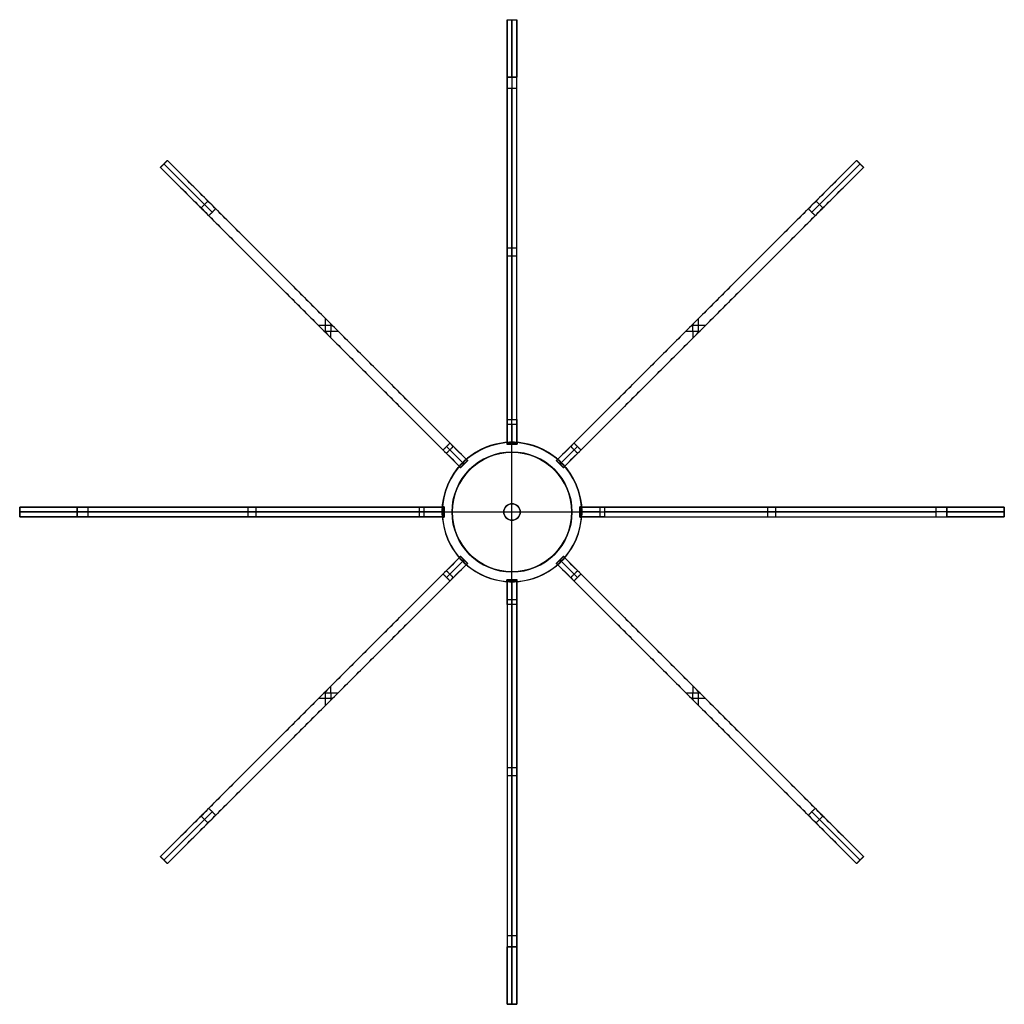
# Model space of a CAD drawing. Header units: millimetres. Extents: x -600 to 600, y -600 to 600.
import ezdxf

# ---------------------------------------------------------------- set-up
doc = ezdxf.new("R2010")
doc.units = ezdxf.units.MM
doc.layers.add('Default', color=7, linetype='Continuous', true_color=0x000000)

msp = doc.modelspace()

# ---------------------------------------------------------------- linework, layer by layer
at = {"layer": 'Default', "color": 254, "true_color": 0xe7dfca}
for p, q in [((-6, 600), (6, 600)), ((-6, 82.8, 2.5), (-6, 600, 2.5)), ((0, 600, -130), (0, 600, 130)), ((6, 82.8, 2.5), (6, 600, 2.5)), ((-6, 530, 200), (6, 530, 200)), ((0, 530, -200), (0, 112.8, -200)), ((0, 107.1, 119.5), (0, 516.7, 198.7)), ((-420, 428.5), (-428.5, 420)), ((-62.8, 54.3, 2.5), (-428.5, 420, 2.5)), ((-424.2, 424.2, -130), (-424.2, 424.2, 130)), ((-54.3, 62.8, 2.5), (-420, 428.5, 2.5)), ((54.3, 62.8, 2.5), (420, 428.5, 2.5)), ((62.8, 54.3, 2.5), (428.5, 420, 2.5)), ((428.5, 420), (420, 428.5)), ((424.2, 424.2, -130), (424.2, 424.2, 130)), ((-379, 370.5, 200), (-370.5, 379, 200)), ((370.5, 379, 200), (379, 370.5, 200)), ((-6, 341.4, -200), (-6, 341.4, 164.8)), ((6, 341.4, -200), (6, 341.4, 164.8)), ((6, 321.4, -200), (-6, 321.4, -200)), ((6, 311.9, 159.1), (-6, 311.9, 159.1)), ((-237.1, 245.6, -200), (-237.1, 245.6, 164.8)), ((237.1, 245.6, -200), (237.1, 245.6, 164.8)), ((-245.6, 237.1, -200), (-245.6, 237.1, 164.8)), ((-227.2, 218.8, -200), (-227.2, 235.7, -200)), ((-220.7, 212.2, 158), (-220.4, 228.9, 160.2)), ((220.7, 212.2, 158), (220.4, 228.9, 160.2)), ((227.2, 218.8, -200), (227.2, 235.7, -200)), ((245.6, 237.1, -200), (245.6, 237.1, 164.8)), ((-218.8, 227.2, -200), (-235.7, 227.2, -200)), ((-229, 220.5, 160.3), (-212, 220.5, 157.9)), ((212, 220.5, 157.9), (229, 220.5, 160.3)), ((235.7, 227.2, -200), (218.8, 227.2, -200)), ((-6, 82.8, -40), (6, 82.8, -40)), ((0, 82.8, 90), (0, 82.8, -170)), ((-62.8, 54.3, -40), (-54.3, 62.8, -40)), ((54.3, 62.8, -40), (62.8, 54.3, -40)), ((-58.5, 58.5, -170), (-58.5, 58.5, 90)), ((58.5, 58.5, -170), (58.5, 58.5, 90)), ((-600, 6), (-600, -6)), ((-600, 6, 2.5), (-82.8, 6, 2.5)), ((-600, 0, -130), (-600, 0, 130)), ((-530, -6, 200), (-530, 6, 200)), ((-112.8, 0, -200), (-530, 0, -200)), ((-516.7, 0, 198.7), (-107.1, 0, 119.5)), ((-341.4, 6, -200), (-341.4, 6, 164.8)), ((-321.4, -6, -200), (-321.4, 6, -200)), ((-311.9, -6, 159.1), (-311.9, 6, 159.1)), ((-82.8, -6, -40), (-82.8, 6, -40)), ((-82.8, 0, -170), (-82.8, 0, 90)), ((82.8, 6, -40), (82.8, -6, -40)), ((82.8, 6, 2.5), (600, 6, 2.5)), ((82.8, 0, -170), (82.8, 0, 90)), ((107.1, 0, 119.5), (516.7, 0, 198.7)), ((530, 0, -200), (112.8, 0, -200)), ((311.9, -6, 159.1), (311.9, 6, 159.1)), ((321.4, -6, -200), (321.4, 6, -200)), ((341.4, 6, 164.8), (341.4, 6, -200)), ((530, 6, 200), (530, -6, 200)), ((600, -6), (600, 6)), ((600, 0, -130), (600, 0, 130)), ((-600, -6, 2.5), (-82.8, -6, 2.5)), ((-341.4, -6, -200), (-341.4, -6, 164.8)), ((82.8, -6, 2.5), (600, -6, 2.5)), ((341.4, -6, 164.8), (341.4, -6, -200)), ((-62.8, -54.3, 2.5), (-428.5, -420, 2.5)), ((-54.3, -62.8, -40), (-62.8, -54.3, -40)), ((-58.5, -58.5, -170), (-58.5, -58.5, 90)), ((62.8, -54.3, -40), (54.3, -62.8, -40)), ((58.5, -58.5, -170), (58.5, -58.5, 90)), ((62.8, -54.3, 2.5), (428.5, -420, 2.5)), ((-54.3, -62.8, 2.5), (-420, -428.5, 2.5)), ((54.3, -62.8, 2.5), (420, -428.5, 2.5)), ((-6, -82.8, -40), (6, -82.8, -40)), ((-6, -82.8, 2.5), (-6, -600, 2.5)), ((0, -82.8, -170), (0, -82.8, 90)), ((6, -82.8, 2.5), (6, -600, 2.5)), ((0, -516.7, 198.7), (0, -107.1, 119.5)), ((0, -112.8, -200), (0, -530, -200)), ((-220.4, -228.9, 160.2), (-220.7, -212.2, 158)), ((220.4, -228.9, 160.2), (220.7, -212.2, 158)), ((-218.8, -227.2, -200), (-235.7, -227.2, -200)), ((-229, -220.5, 160.3), (-212, -220.5, 157.9)), ((-227.2, -235.7, -200), (-227.2, -218.8, -200)), ((212, -220.5, 157.9), (229, -220.5, 160.3)), ((235.7, -227.2, -200), (218.8, -227.2, -200)), ((227.2, -235.7, -200), (227.2, -218.8, -200)), ((-245.6, -237.1, -200), (-245.6, -237.1, 164.8)), ((245.6, -237.1, -200), (245.6, -237.1, 164.8)), ((-237.1, -245.6, -200), (-237.1, -245.6, 164.8)), ((237.1, -245.6, -200), (237.1, -245.6, 164.8)), ((6, -311.9, 159.1), (-6, -311.9, 159.1)), ((6, -321.4, -200), (-6, -321.4, -200)), ((-6, -341.4, -200), (-6, -341.4, 164.8)), ((6, -341.4, -200), (6, -341.4, 164.8)), ((-370.5, -379, 200), (-379, -370.5, 200)), ((379, -370.5, 200), (370.5, -379, 200)), ((-428.5, -420), (-420, -428.5)), ((-424.2, -424.2, -130), (-424.2, -424.2, 130)), ((420, -428.5), (428.5, -420)), ((424.2, -424.2, -130), (424.2, -424.2, 130)), ((6, -530, 200), (-6, -530, 200)), ((-6, -600), (6, -600)), ((0, -600, 130), (0, -600, -130))]:
    msp.add_line(p, q, dxfattribs=at)
at = {"layer": 'Default', "color": 35, "true_color": 0xa57841}
for p, q in [((-6.2, 84.8, -40), (-6.2, 82.6, -40)), ((0, 85, -200), (0, 85, -190)), ((0, 85, 110), (0, 85, 120)), ((0, 73, -200), (0, 85, -200)), ((0, 73, 120), (0, 85, 120)), ((0, 82.6, 110), (0, 85, 110)), ((0, 82.6, -190), (0, 85, -190)), ((6.2, 82.6, -40), (6.2, 84.8, -40)), ((-6.2, 83.9, 110), (6.2, 83.9, 110)), ((-6.2, 83.9, -190), (6.2, 83.9, -190)), ((-6.2, 83.7, -190), (-6.2, 83.7, 110)), ((-6.2, 82.6, -40), (6.2, 82.6, -40)), ((0, 82.6, 110), (0, 82.6, -190)), ((0, 73, -200), (0, 73, 120)), ((0, 72.8, 108), (0, 72.8, 120)), ((0, 10, 108), (0, 72.8, 108)), ((0, 10, 120), (0, 72.8, 120)), ((6.2, 83.7, -190), (6.2, 83.7, 110)), ((-62.8, 54, -40), (-54, 62.8, -40)), ((-59.2, 57.6, -190), (-59.2, 61, -190)), ((-59.2, 57.6, 110), (-59.2, 61, 110)), ((-54, 62.8, -40), (-55.6, 64.3, -40)), ((-54.8, 63.6, -190), (-54.8, 63.6, 110)), ((55.6, 64.3, -40), (54, 62.8, -40)), ((54, 62.8, -40), (62.8, 54, -40)), ((54.8, 63.6, -190), (54.8, 63.6, 110)), ((59.2, 57.6, 110), (59.2, 61, 110)), ((59.2, 57.6, -190), (59.2, 61, -190)), ((-64.3, 55.6, -40), (-62.8, 54, -40)), ((-63.6, 54.8, -190), (-63.6, 54.8, 110)), ((-61, 59.2, -190), (-57.6, 59.2, -190)), ((-61, 59.2, 110), (-57.6, 59.2, 110)), ((-58.4, 58.4, -190), (-58.4, 58.4, 110)), ((57.6, 59.2, 110), (61, 59.2, 110)), ((57.6, 59.2, -190), (61, 59.2, -190)), ((58.4, 58.4, -190), (58.4, 58.4, 110)), ((62.8, 54, -40), (64.3, 55.6, -40)), ((63.6, 54.8, -190), (63.6, 54.8, 110)), ((-85, 0, -200), (-73, 0, -200)), ((-85, 0, 120), (-73, 0, 120)), ((-85, 0, 110), (-82.6, 0, 110)), ((-85, 0, -190), (-82.6, 0, -190)), ((-84.8, 6.2, -40), (-82.6, 6.2, -40)), ((-83.8, -6.2, 110), (-83.8, 6.2, 110)), ((-83.8, -6.2, -190), (-83.8, 6.2, -190)), ((-83.7, 6.2, -190), (-83.7, 6.2, 110)), ((-82.6, -6.2, -40), (-82.6, 6.2, -40)), ((-82.6, 0, -190), (-82.6, 0, 110)), ((-72.8, 0, 108), (-10, 0, 108)), ((-72.8, 0, 120), (-10, 0, 120)), ((0, 10, 108), (0, 10, 120)), ((10, 0, 108), (72.8, 0, 108)), ((10, 0, 120), (72.8, 0, 120)), ((73, 0, -200), (85, 0, -200)), ((73, 0, 120), (85, 0, 120)), ((82.6, 6.2, -40), (82.6, -6.2, -40)), ((82.6, 6.2, -40), (84.8, 6.2, -40)), ((82.6, 0, -190), (82.6, 0, 110)), ((82.6, 0, 110), (85, 0, 110)), ((82.6, 0, -190), (85, 0, -190)), ((83.7, 6.2, -190), (83.7, 6.2, 110)), ((83.8, -6.2, 110), (83.8, 6.2, 110)), ((83.8, -6.2, -190), (83.8, 6.2, -190)), ((-84.8, -6.2, -40), (-82.6, -6.2, -40)), ((-83.7, -6.2, 110), (-83.7, -6.2, -190)), ((0, -72.8, 108), (0, -10, 108)), ((0, -72.8, 120), (0, -10, 120)), ((0, -10, 108), (0, -10, 120)), ((82.6, -6.2, -40), (84.8, -6.2, -40)), ((83.7, -6.2, 110), (83.7, -6.2, -190)), ((-62.8, -54, -40), (-64.3, -55.6, -40)), ((-63.6, -54.8, -190), (-63.6, -54.8, 110)), ((-54, -62.8, -40), (-62.8, -54, -40)), ((-61, -59.2, 110), (-57.6, -59.2, 110)), ((-61, -59.2, -190), (-57.6, -59.2, -190)), ((-59.2, -61, 110), (-59.2, -57.6, 110)), ((-59.2, -61, -190), (-59.2, -57.6, -190)), ((-58.4, -58.4, -190), (-58.4, -58.4, 110)), ((62.8, -54, -40), (54, -62.8, -40)), ((57.6, -59.2, 110), (61, -59.2, 110)), ((57.6, -59.2, -190), (61, -59.2, -190)), ((58.4, -58.4, -190), (58.4, -58.4, 110)), ((59.2, -61, 110), (59.2, -57.6, 110)), ((59.2, -61, -190), (59.2, -57.6, -190)), ((64.3, -55.6, -40), (62.8, -54, -40)), ((63.6, -54.8, -190), (63.6, -54.8, 110)), ((-55.6, -64.3, -40), (-54, -62.8, -40)), ((-54.8, -63.6, -190), (-54.8, -63.6, 110)), ((54, -62.8, -40), (55.6, -64.3, -40)), ((54.8, -63.6, -190), (54.8, -63.6, 110)), ((-6.2, -82.6, -40), (6.2, -82.6, -40)), ((-6.2, -82.6, -40), (-6.2, -84.8, -40)), ((-6.2, -83.7, -190), (-6.2, -83.7, 110)), ((-6.2, -83.9, 110), (6.2, -83.9, 110)), ((-6.2, -83.9, -190), (6.2, -83.9, -190)), ((0, -72.8, 108), (0, -72.8, 120)), ((0, -85, -200), (0, -73, -200)), ((0, -85, 120), (0, -73, 120)), ((0, -73, -200), (0, -73, 120)), ((0, -82.6, -190), (0, -82.6, 110)), ((0, -85, 110), (0, -82.6, 110)), ((0, -85, -190), (0, -82.6, -190)), ((6.2, -84.8, -40), (6.2, -82.6, -40)), ((6.2, -83.7, -190), (6.2, -83.7, 110)), ((0, -85, -200), (0, -85, -190)), ((0, -85, 110), (0, -85, 120))]:
    msp.add_line(p, q, dxfattribs=at)
at = {"layer": 'Default', "color": 7, "true_color": 0xfff3ce}
for p, q in [((0, 72.8, -200), (0, 72.8, -188)), ((0, -72.8, -200), (0, 72.8, -200)), ((0, -72.8, -188), (0, 72.8, -188)), ((-72.8, 0, -200), (-72.8, 0, -188)), ((72.8, 0, -200), (72.8, 0, -188)), ((-72.8, 0, -200), (72.8, 0, -200)), ((-72.8, 0, -188), (72.8, 0, -188)), ((0, -72.8, -200), (0, -72.8, -188))]:
    msp.add_line(p, q, dxfattribs=at)
for centre in [(0, 0, -200), (0, 0, -194)]:
    msp.add_circle(centre, 72.8, dxfattribs=at)
at = {"layer": 'Default', "color": 7, "true_color": 0xfff3ce, "extrusion": (0, 0, -1)}
msp.add_circle((0, 0, 188), 72.8, dxfattribs=at)
at = {"layer": 'Default', "color": 254, "true_color": 0xe7dfca, "extrusion": (1, 0, 0)}
for centre, radius, start, end in [((530, 130), 70, 359.9999, 100.9536), ((530, 130, -6), 70, 359.9999, 100.9536), ((530, -130, -6), 70, 270.0003, 360), ((530, -130), 70, 270.0003, 360), ((112.8, -170, -6), 30, 180, 269.9992), ((112.8, -170), 30, 180, 269.9992), ((112.8, 90, -6), 30, 100.9541, 179.9996), ((112.8, 90), 30, 100.9541, 179.9996), ((-112.8, 90, -6), 30, 0.0004, 79.0459), ((-112.8, -170, -6), 30, 270.0008, 0), ((-530, 130, -6), 70, 79.0464, 180.0001), ((-530, -130, -6), 70, 180, 269.9997)]:
    msp.add_arc(centre, radius, start, end, dxfattribs=at)
at = {"layer": 'Default', "color": 254, "true_color": 0xe7dfca, "extrusion": (-1, 0, 0)}
for centre, radius, start, end in [((-530, -130, -6), 70, 180, 269.9997), ((-530, 130, -6), 70, 79.0464, 180.0001), ((-112.8, -170, -6), 30, 270.0008, 0), ((-112.8, 90, -6), 30, 0.0004, 79.0459), ((112.8, 90), 30, 100.9541, 179.9996), ((112.8, -170), 30, 180, 269.9992), ((112.8, -170, -6), 30, 180, 269.9992), ((112.8, 90, -6), 30, 100.9541, 179.9996), ((530, 130), 70, 359.9999, 100.9536), ((530, 130, -6), 70, 359.9999, 100.9536), ((530, -130), 70, 270.0003, 360), ((530, -130, -6), 70, 270.0003, 360)]:
    msp.add_arc(centre, radius, start, end, dxfattribs=at)
at = {"layer": 'Default', "color": 254, "true_color": 0xe7dfca, "extrusion": (0.707107, 0.707107, -8.33388e-11)}
for centre, start, end in [((530, 130, -6), 359.9999, 100.9536), ((-530, 130, -6), 79.0464, 180.0001)]:
    msp.add_arc(centre, 70, start, end, dxfattribs=at)
at = {"layer": 'Default', "color": 254, "true_color": 0xe7dfca, "extrusion": (0.707107, 0.707107, 1.01016e-10)}
for centre, start, end in [((530, -130, -6), 270.0003, 360), ((-530, -130, -6), 180, 269.9997)]:
    msp.add_arc(centre, 70, start, end, dxfattribs=at)
at = {"layer": 'Default', "color": 254, "true_color": 0xe7dfca, "extrusion": (0.707107, 0.707107, 0)}
for centre, radius, start, end in [((530, -130), 70, 270.0003, 360), ((530, 130), 70, 359.9999, 100.9536), ((112.8, -170), 30, 180, 269.9992), ((112.8, 90), 30, 100.9541, 179.9996)]:
    msp.add_arc(centre, radius, start, end, dxfattribs=at)
at = {"layer": 'Default', "color": 254, "true_color": 0xe7dfca, "extrusion": (-0.707107, -0.707107, 1.01016e-10)}
for centre, start, end in [((-530, -130, -6), 180, 269.9997), ((530, -130, -6), 270.0003, 360)]:
    msp.add_arc(centre, 70, start, end, dxfattribs=at)
at = {"layer": 'Default', "color": 254, "true_color": 0xe7dfca, "extrusion": (-0.707107, -0.707107, -8.33388e-11)}
for centre, start, end in [((-530, 130, -6), 79.0464, 180.0001), ((530, 130, -6), 359.9999, 100.9536)]:
    msp.add_arc(centre, 70, start, end, dxfattribs=at)
at = {"layer": 'Default', "color": 254, "true_color": 0xe7dfca, "extrusion": (0.707107, -0.707107, -8.33388e-11)}
for centre, start, end in [((530, 130, -6), 359.9999, 100.9536), ((-530, 130, -6), 79.0464, 180.0001)]:
    msp.add_arc(centre, 70, start, end, dxfattribs=at)
at = {"layer": 'Default', "color": 254, "true_color": 0xe7dfca, "extrusion": (0.707107, -0.707107, 0)}
for centre, radius, start, end in [((530, 130), 70, 359.9999, 100.9536), ((530, -130), 70, 270.0003, 360), ((112.8, -170), 30, 180, 269.9992), ((112.8, 90), 30, 100.9541, 179.9996)]:
    msp.add_arc(centre, radius, start, end, dxfattribs=at)
at = {"layer": 'Default', "color": 254, "true_color": 0xe7dfca, "extrusion": (-0.707107, 0.707107, -8.33388e-11)}
for centre, start, end in [((-530, 130, -6), 79.0464, 180.0001), ((530, 130, -6), 359.9999, 100.9536)]:
    msp.add_arc(centre, 70, start, end, dxfattribs=at)
at = {"layer": 'Default', "color": 254, "true_color": 0xe7dfca, "extrusion": (0.707107, -0.707107, 1.01016e-10)}
for centre, start, end in [((530, -130, -6), 270.0003, 360), ((-530, -130, -6), 180, 269.9997)]:
    msp.add_arc(centre, 70, start, end, dxfattribs=at)
at = {"layer": 'Default', "color": 254, "true_color": 0xe7dfca, "extrusion": (-0.707107, 0.707107, 1.01016e-10)}
for centre, start, end in [((-530, -130, -6), 180, 269.9997), ((530, -130, -6), 270.0003, 360)]:
    msp.add_arc(centre, 70, start, end, dxfattribs=at)
at = {"layer": 'Default', "color": 35, "true_color": 0xa57841, "extrusion": (0, 0, -1)}
for centre, radius, start, end in [((0, 0, -120), 85, 0, 180), ((0, 0, 190), 85, 85.8171, 94.1829), ((0, 0, 200), 73, 360, 90), ((0, 0, -120), 73, 360, 90), ((0, 0, -120), 72.8, 0, 180), ((0, 0, 200), 73, 90, 180), ((0, 0, -120), 73, 90, 180), ((0, 0, 190), 85, 40.8171, 49.1829), ((0, 0, 190), 85, 130.8171, 139.1829), ((0, 0, 190), 85, 0, 4.1829), ((0, 0, 190), 85, 355.8171, 360), ((0, 0, -120), 73, 270, 0), ((0, 0, 200), 73, 270, 0), ((0, 0, -108), 10, 0, 90), ((0, 0, -120), 10, 0, 90), ((0, 0, -120), 10, 270, 0), ((0, 0, -108), 10, 90, 180), ((0, 0, -120), 10, 90, 180), ((0, 0, -120), 10, 180, 270), ((0, 0, -108), 10, 180, 270), ((0, 0, -120), 73, 180, 270), ((0, 0, 200), 73, 180, 270), ((0, 0, 190), 85, 175.8171, 180), ((0, 0, 190), 85, 180, 184.1829), ((0, 0, -108), 10, 270, 0), ((0, 0, 190), 85, 310.8171, 319.1829), ((0, 0, 190), 85, 220.8171, 229.1829), ((0, 0, 190), 85, 265.8171, 274.1829)]:
    msp.add_arc(centre, radius, start, end, dxfattribs=at)
at = {"layer": 'Default', "color": 35, "true_color": 0xa57841}
for centre, radius, start, end in [((0, 0, -200), 85, 0, 180), ((0, 0, -40), 85, 94.1829, 130.8171), ((0, 0, 110), 85, 85.8171, 94.1829), ((0, 0, -40), 85, 49.1829, 85.8171), ((0, 0, -40), 73, 0, 180), ((0, 0, 108), 72.8, 0, 180), ((0, 0, 114), 72.8, 0, 180), ((0, 0, 110), 85, 130.8171, 139.1829), ((0, 0, 110), 85, 40.8171, 49.1829), ((0, 0, -40), 85, 139.1829, 175.8171), ((0, 0, -40), 85, 4.1829, 40.8171), ((0, 0, 110), 85, 175.8171, 180), ((0, 0, -200), 85, 180, 0), ((0, 0, 120), 85, 180, 0), ((0, 0, 110), 85, 180, 184.1829), ((0, 0, -40), 73, 180, 0), ((0, 0, 108), 72.8, 180, 0), ((0, 0, 120), 72.8, 180, 0), ((0, 0, 114), 72.8, 180, 360), ((0, 0, 114), 10, 0, 180), ((0, 0, 114), 10, 180, 0), ((0, 0, 110), 85, 0, 4.1829), ((0, 0, 110), 85, 355.8171, 360), ((0, 0, -40), 85, 184.1829, 220.8171), ((0, 0, -40), 85, 319.1829, 355.8171), ((0, 0, 110), 85, 220.8171, 229.1829), ((0, 0, 110), 85, 310.8171, 319.1829), ((0, 0, -40), 85, 229.1829, 265.8171), ((0, 0, -40), 85, 274.1829, 310.8171), ((0, 0, 110), 85, 265.8171, 274.1829)]:
    msp.add_arc(centre, radius, start, end, dxfattribs=at)
at = {"layer": 'Default', "color": 254, "true_color": 0xe7dfca, "extrusion": (0.707107, 0.707107, 3.55276e-16)}
msp.add_arc((112.8, -170, -6), 30, 180, 269.9992, dxfattribs=at)
at = {"layer": 'Default', "color": 254, "true_color": 0xe7dfca, "extrusion": (-0.707107, -0.707107, 6.69903e-16)}
msp.add_arc((-112.8, -170, -6), 30, 270.0008, 0, dxfattribs=at)
at = {"layer": 'Default', "color": 254, "true_color": 0xe7dfca, "extrusion": (-0.707107, -0.707107, 2.85701e-10)}
for centre, start, end in [((-112.8, 90, -6), 0.0004, 79.0459), ((112.8, 90, -6), 100.9541, 179.9996)]:
    msp.add_arc(centre, 30, start, end, dxfattribs=at)
at = {"layer": 'Default', "color": 254, "true_color": 0xe7dfca, "extrusion": (0.707107, -0.707107, 3.55276e-16)}
msp.add_arc((112.8, -170, -6), 30, 180, 269.9992, dxfattribs=at)
at = {"layer": 'Default', "color": 254, "true_color": 0xe7dfca, "extrusion": (0.707107, -0.707107, 2.85701e-10)}
for centre, start, end in [((112.8, 90, -6), 100.9541, 179.9996), ((-112.8, 90, -6), 0.0004, 79.0459)]:
    msp.add_arc(centre, 30, start, end, dxfattribs=at)
at = {"layer": 'Default', "color": 254, "true_color": 0xe7dfca, "extrusion": (-0.707107, 0.707107, 6.69903e-16)}
msp.add_arc((-112.8, -170, -6), 30, 270.0008, 0, dxfattribs=at)
at = {"layer": 'Default', "color": 254, "true_color": 0xe7dfca, "extrusion": (0.707107, 0.707107, 2.85701e-10)}
for centre, start, end in [((112.8, 90, -6), 100.9541, 179.9996), ((-112.8, 90, -6), 0.0004, 79.0459)]:
    msp.add_arc(centre, 30, start, end, dxfattribs=at)
at = {"layer": 'Default', "color": 254, "true_color": 0xe7dfca, "extrusion": (-0.707107, 0.707107, 2.85701e-10)}
for centre, start, end in [((-112.8, 90, -6), 0.0004, 79.0459), ((112.8, 90, -6), 100.9541, 179.9996)]:
    msp.add_arc(centre, 30, start, end, dxfattribs=at)
at = {"layer": 'Default', "color": 254, "true_color": 0xe7dfca, "extrusion": (0, -1, 0)}
for centre, radius, start, end in [((-530, -130, -6), 70, 180, 269.9997), ((-530, 130, -6), 70, 79.0464, 180.0001), ((-112.8, -170, -6), 30, 270.0008, 0), ((-112.8, 90, -6), 30, 0.0004, 79.0459), ((112.8, -170, -6), 30, 180, 269.9992), ((112.8, 90, -6), 30, 100.9541, 179.9996), ((112.8, 90), 30, 100.9541, 179.9996), ((112.8, -170), 30, 180, 269.9992), ((530, 130, -6), 70, 359.9999, 100.9536), ((530, 130), 70, 359.9999, 100.9536), ((530, -130, -6), 70, 270.0003, 360), ((530, -130), 70, 270.0003, 360)]:
    msp.add_arc(centre, radius, start, end, dxfattribs=at)
at = {"layer": 'Default', "color": 254, "true_color": 0xe7dfca, "extrusion": (0, 1, 0)}
for centre, radius, start, end in [((530, -130), 70, 270.0003, 360), ((530, 130), 70, 359.9999, 100.9536), ((112.8, -170), 30, 180, 269.9992), ((112.8, 90), 30, 100.9541, 179.9996), ((530, 130, -6), 70, 359.9999, 100.9536), ((530, -130, -6), 70, 270.0003, 360), ((112.8, -170, -6), 30, 180, 269.9992), ((112.8, 90, -6), 30, 100.9541, 179.9996), ((-112.8, 90, -6), 30, 0.0004, 79.0459), ((-112.8, -170, -6), 30, 270.0008, 0), ((-530, 130, -6), 70, 79.0464, 180.0001), ((-530, -130, -6), 70, 180, 269.9997)]:
    msp.add_arc(centre, radius, start, end, dxfattribs=at)
at = {"layer": 'Default', "color": 254, "true_color": 0xe7dfca, "extrusion": (0.707107, -0.707107, 6.69903e-16)}
msp.add_arc((-112.8, -170, -6), 30, 270.0008, 0, dxfattribs=at)
at = {"layer": 'Default', "color": 254, "true_color": 0xe7dfca, "extrusion": (-0.707107, 0.707107, 0)}
for centre, radius, start, end in [((112.8, -170), 30, 180, 269.9992), ((112.8, 90), 30, 100.9541, 179.9996), ((530, 130), 70, 359.9999, 100.9536), ((530, -130), 70, 270.0003, 360)]:
    msp.add_arc(centre, radius, start, end, dxfattribs=at)
at = {"layer": 'Default', "color": 254, "true_color": 0xe7dfca, "extrusion": (-0.707107, -0.707107, 0)}
for centre, radius, start, end in [((112.8, 90), 30, 100.9541, 179.9996), ((112.8, -170), 30, 180, 269.9992), ((530, 130), 70, 359.9999, 100.9536), ((530, -130), 70, 270.0003, 360)]:
    msp.add_arc(centre, radius, start, end, dxfattribs=at)
at = {"layer": 'Default', "color": 254, "true_color": 0xe7dfca, "extrusion": (-0.707107, -0.707107, 3.55276e-16)}
msp.add_arc((112.8, -170, -6), 30, 180, 269.9992, dxfattribs=at)
at = {"layer": 'Default', "color": 254, "true_color": 0xe7dfca, "extrusion": (-0.707107, 0.707107, 3.55276e-16)}
msp.add_arc((112.8, -170, -6), 30, 180, 269.9992, dxfattribs=at)
at = {"layer": 'Default', "color": 254, "true_color": 0xe7dfca, "extrusion": (0.707107, 0.707107, 6.69903e-16)}
msp.add_arc((-112.8, -170, -6), 30, 270.0008, 0, dxfattribs=at)
at = {"layer": 'Default', "color": 254, "true_color": 0xe7dfca}
for points in [[(-6, 600, -130), (0, 600, -130), (6, 600, -130)], [(-6, 600, -130), (-6, 600), (-6, 600, 130)], [(-6, 600, 130), (0, 600, 130), (6, 600, 130)], [(6, 600, 130), (6, 600), (6, 600, -130)], [(6, 530, -200), (0, 530, -200), (-6, 530, -200)], [(-6, 112.8, -200), (-6, 321.4, -200), (-6, 530, -200)], [(6, 112.8, -200), (6, 321.4, -200), (6, 530, -200)], [(-6, 516.7, 198.7), (0, 516.7, 198.7), (6, 516.7, 198.7)], [(-6, 516.7, 198.7), (-6, 311.9, 159.1), (-6, 107.1, 119.5)], [(6, 107.1, 119.5), (6, 311.9, 159.1), (6, 516.7, 198.7)], [(-428.5, 420, 130), (-424.2, 424.2, 130), (-420, 428.5, 130)], [(-428.5, 420, -130), (-424.2, 424.2, -130), (-420, 428.5, -130)], [(-428.5, 420, -130), (-428.5, 420), (-428.5, 420, 130)], [(-420, 428.5, 130), (-420, 428.5), (-420, 428.5, -130)], [(420, 428.5, -130), (420, 428.5), (420, 428.5, 130)], [(420, 428.5, 130), (424.2, 424.2, 130), (428.5, 420, 130)], [(420, 428.5, -130), (424.2, 424.2, -130), (428.5, 420, -130)], [(428.5, 420, 130), (428.5, 420), (428.5, 420, -130)], [(-370.5, 379, -200), (-374.7, 374.7, -200), (-379, 370.5, -200)], [(-370.5, 379, -200), (-223, 231.5, -200), (-75.5, 84, -200)], [(75.5, 84, -200), (223, 231.5, -200), (370.5, 379, -200)], [(379, 370.5, -200), (374.7, 374.7, -200), (370.5, 379, -200)], [(-84, 75.5, -200), (-231.5, 223, -200), (-379, 370.5, -200)], [(-369.6, 361.1, 198.7), (-365.3, 365.3, 198.7), (-361.1, 369.6, 198.7)], [(-369.6, 361.1, 198.7), (-224.8, 216.3, 159.1), (-80, 71.5, 119.5)], [(-71.5, 80, 119.5), (-216.3, 224.8, 159.1), (-361.1, 369.6, 198.7)], [(361.1, 369.6, 198.7), (216.3, 224.8, 159.1), (71.5, 80, 119.5)], [(80, 71.5, 119.5), (224.8, 216.3, 159.1), (369.6, 361.1, 198.7)], [(379, 370.5, -200), (231.5, 223, -200), (84, 75.5, -200)], [(361.1, 369.6, 198.7), (365.3, 365.3, 198.7), (369.6, 361.1, 198.7)], [(-6, 112.8, -200), (0, 112.8, -200), (6, 112.8, -200)], [(-6, 107.1, 119.5), (0, 107.1, 119.5), (6, 107.1, 119.5)], [(-84, 75.5, -200), (-79.8, 79.8, -200), (-75.5, 84, -200)], [(-80, 71.5, 119.5), (-75.7, 75.7, 119.5), (-71.5, 80, 119.5)], [(-6, 82.8, -170), (0, 82.8, -170), (6, 82.8, -170)], [(-6, 82.8, 90), (0, 82.8, 90), (6, 82.8, 90)], [(-6, 82.8, 90), (-6, 82.8, -40), (-6, 82.8, -170)], [(6, 82.8, -170), (6, 82.8, -40), (6, 82.8, 90)], [(71.5, 80, 119.5), (75.7, 75.7, 119.5), (80, 71.5, 119.5)], [(75.5, 84, -200), (79.8, 79.8, -200), (84, 75.5, -200)], [(-62.8, 54.3, 90), (-58.5, 58.5, 90), (-54.3, 62.8, 90)], [(-62.8, 54.3, -170), (-58.5, 58.5, -170), (-54.3, 62.8, -170)], [(-54.3, 62.8, -170), (-54.3, 62.8, -40), (-54.3, 62.8, 90)], [(54.3, 62.8, 90), (58.5, 58.5, 90), (62.8, 54.3, 90)], [(54.3, 62.8, 90), (54.3, 62.8, -40), (54.3, 62.8, -170)], [(54.3, 62.8, -170), (58.5, 58.5, -170), (62.8, 54.3, -170)], [(-62.8, 54.3, 90), (-62.8, 54.3, -40), (-62.8, 54.3, -170)], [(62.8, 54.3, -170), (62.8, 54.3, -40), (62.8, 54.3, 90)], [(-600, -6, -130), (-600, 0, -130), (-600, 6, -130)], [(-600, -6, 130), (-600, 0, 130), (-600, 6, 130)], [(-600, 6, 130), (-600, 6), (-600, 6, -130)], [(-530, 6, -200), (-530, 0, -200), (-530, -6, -200)], [(-112.8, 6, -200), (-321.4, 6, -200), (-530, 6, -200)], [(-516.7, -6, 198.7), (-516.7, 0, 198.7), (-516.7, 6, 198.7)], [(-107.1, 6, 119.5), (-311.9, 6, 159.1), (-516.7, 6, 198.7)], [(-112.8, -6, -200), (-112.8, 0, -200), (-112.8, 6, -200)], [(-107.1, -6, 119.5), (-107.1, 0, 119.5), (-107.1, 6, 119.5)], [(-82.8, -6, -170), (-82.8, 0, -170), (-82.8, 6, -170)], [(-82.8, -6, 90), (-82.8, 0, 90), (-82.8, 6, 90)], [(-82.8, 6, -170), (-82.8, 6, -40), (-82.8, 6, 90)], [(82.8, 6, -170), (82.8, 0, -170), (82.8, -6, -170)], [(82.8, 6, 90), (82.8, 0, 90), (82.8, -6, 90)], [(82.8, 6, 90), (82.8, 6, -40), (82.8, 6, -170)], [(107.1, 6, 119.5), (107.1, 0, 119.5), (107.1, -6, 119.5)], [(516.7, 6, 198.7), (311.9, 6, 159.1), (107.1, 6, 119.5)], [(112.8, 6, -200), (112.8, 0, -200), (112.8, -6, -200)], [(112.8, 6, -200), (321.4, 6, -200), (530, 6, -200)], [(516.7, 6, 198.7), (516.7, 0, 198.7), (516.7, -6, 198.7)], [(530, -6, -200), (530, 0, -200), (530, 6, -200)], [(600, 6, -130), (600, 0, -130), (600, -6, -130)], [(600, 6, -130), (600, 6), (600, 6, 130)], [(600, 6, 130), (600, 0, 130), (600, -6, 130)], [(-600, -6, -130), (-600, -6), (-600, -6, 130)], [(-112.8, -6, -200), (-321.4, -6, -200), (-530, -6, -200)], [(-516.7, -6, 198.7), (-311.9, -6, 159.1), (-107.1, -6, 119.5)], [(-82.8, -6, 90), (-82.8, -6, -40), (-82.8, -6, -170)], [(82.8, -6, -170), (82.8, -6, -40), (82.8, -6, 90)], [(107.1, -6, 119.5), (311.9, -6, 159.1), (516.7, -6, 198.7)], [(112.8, -6, -200), (321.4, -6, -200), (530, -6, -200)], [(600, -6, 130), (600, -6), (600, -6, -130)], [(-54.3, -62.8, 90), (-58.5, -58.5, 90), (-62.8, -54.3, 90)], [(-54.3, -62.8, -170), (-58.5, -58.5, -170), (-62.8, -54.3, -170)], [(-62.8, -54.3, -170), (-62.8, -54.3, -40), (-62.8, -54.3, 90)], [(62.8, -54.3, 90), (58.5, -58.5, 90), (54.3, -62.8, 90)], [(62.8, -54.3, -170), (58.5, -58.5, -170), (54.3, -62.8, -170)], [(62.8, -54.3, 90), (62.8, -54.3, -40), (62.8, -54.3, -170)], [(-80, -71.5, 119.5), (-224.8, -216.3, 159.1), (-369.6, -361.1, 198.7)], [(-71.5, -80, 119.5), (-75.7, -75.7, 119.5), (-80, -71.5, 119.5)], [(-54.3, -62.8, 90), (-54.3, -62.8, -40), (-54.3, -62.8, -170)], [(54.3, -62.8, -170), (54.3, -62.8, -40), (54.3, -62.8, 90)], [(80, -71.5, 119.5), (75.7, -75.7, 119.5), (71.5, -80, 119.5)], [(369.6, -361.1, 198.7), (224.8, -216.3, 159.1), (80, -71.5, 119.5)], [(-379, -370.5, -200), (-231.5, -223, -200), (-84, -75.5, -200)], [(-75.5, -84, -200), (-223, -231.5, -200), (-370.5, -379, -200)], [(-361.1, -369.6, 198.7), (-216.3, -224.8, 159.1), (-71.5, -80, 119.5)], [(-75.5, -84, -200), (-79.8, -79.8, -200), (-84, -75.5, -200)], [(6, -82.8, -170), (0, -82.8, -170), (-6, -82.8, -170)], [(6, -82.8, 90), (0, -82.8, 90), (-6, -82.8, 90)], [(-6, -82.8, -170), (-6, -82.8, -40), (-6, -82.8, 90)], [(6, -82.8, 90), (6, -82.8, -40), (6, -82.8, -170)], [(71.5, -80, 119.5), (216.3, -224.8, 159.1), (361.1, -369.6, 198.7)], [(84, -75.5, -200), (79.8, -79.8, -200), (75.5, -84, -200)], [(370.5, -379, -200), (223, -231.5, -200), (75.5, -84, -200)], [(84, -75.5, -200), (231.5, -223, -200), (379, -370.5, -200)], [(6, -107.1, 119.5), (0, -107.1, 119.5), (-6, -107.1, 119.5)], [(-6, -107.1, 119.5), (-6, -311.9, 159.1), (-6, -516.7, 198.7)], [(6, -516.7, 198.7), (6, -311.9, 159.1), (6, -107.1, 119.5)], [(6, -112.8, -200), (0, -112.8, -200), (-6, -112.8, -200)], [(-6, -112.8, -200), (-6, -321.4, -200), (-6, -530, -200)], [(6, -112.8, -200), (6, -321.4, -200), (6, -530, -200)], [(-379, -370.5, -200), (-374.7, -374.7, -200), (-370.5, -379, -200)], [(-361.1, -369.6, 198.7), (-365.3, -365.3, 198.7), (-369.6, -361.1, 198.7)], [(369.6, -361.1, 198.7), (365.3, -365.3, 198.7), (361.1, -369.6, 198.7)], [(370.5, -379, -200), (374.7, -374.7, -200), (379, -370.5, -200)], [(-420, -428.5, 130), (-424.2, -424.2, 130), (-428.5, -420, 130)], [(-428.5, -420, 130), (-428.5, -420), (-428.5, -420, -130)], [(-420, -428.5, -130), (-424.2, -424.2, -130), (-428.5, -420, -130)], [(-420, -428.5, -130), (-420, -428.5), (-420, -428.5, 130)], [(428.5, -420, 130), (424.2, -424.2, 130), (420, -428.5, 130)], [(428.5, -420, -130), (424.2, -424.2, -130), (420, -428.5, -130)], [(420, -428.5, 130), (420, -428.5), (420, -428.5, -130)], [(428.5, -420, -130), (428.5, -420), (428.5, -420, 130)], [(6, -516.7, 198.7), (0, -516.7, 198.7), (-6, -516.7, 198.7)], [(-6, -530, -200), (0, -530, -200), (6, -530, -200)], [(6, -600, -130), (0, -600, -130), (-6, -600, -130)], [(6, -600, 130), (0, -600, 130), (-6, -600, 130)], [(-6, -600, 130), (-6, -600), (-6, -600, -130)], [(6, -600, -130), (6, -600), (6, -600, 130)]]:
    msp.add_open_spline(points, degree=2, dxfattribs=at)
at = {"layer": 'Default', "color": 35, "true_color": 0xa57841}
for points in [[(-6.2, 84.8, 110), (-6.2, 83.7, 110), (-6.2, 82.6, 110)], [(-6.2, 84.8, -190), (-6.2, 83.7, -190), (-6.2, 82.6, -190)], [(-6.2, 84.8, 110), (-6.2, 84.8, -40), (-6.2, 84.8, -190)], [(6.2, 84.8, 110), (6.2, 83.7, 110), (6.2, 82.6, 110)], [(6.2, 84.8, -190), (6.2, 84.8, -40), (6.2, 84.8, 110)], [(6.2, 82.6, -190), (6.2, 83.7, -190), (6.2, 84.8, -190)], [(-6.2, 82.6, 110), (-6.2, 82.6, -40), (-6.2, 82.6, -190)], [(6.2, 82.6, 110), (0, 82.6, 110), (-6.2, 82.6, 110)], [(-6.2, 82.6, -190), (0, 82.6, -190), (6.2, 82.6, -190)], [(6.2, 82.6, -190), (6.2, 82.6, -40), (6.2, 82.6, 110)], [(-54, 62.8, 110), (-58.4, 58.4, 110), (-62.8, 54, 110)], [(-62.8, 54, -190), (-58.4, 58.4, -190), (-54, 62.8, -190)], [(-55.6, 64.3, -190), (-55.6, 64.3, -40), (-55.6, 64.3, 110)], [(-54, 62.8, -190), (-54.8, 63.6, -190), (-55.6, 64.3, -190)], [(-55.6, 64.3, 110), (-54.8, 63.6, 110), (-54, 62.8, 110)], [(-54, 62.8, -190), (-54, 62.8, -40), (-54, 62.8, 110)], [(55.6, 64.3, 110), (54.8, 63.6, 110), (54, 62.8, 110)], [(55.6, 64.3, -190), (54.8, 63.6, -190), (54, 62.8, -190)], [(54, 62.8, 110), (54, 62.8, -40), (54, 62.8, -190)], [(62.8, 54, 110), (58.4, 58.4, 110), (54, 62.8, 110)], [(54, 62.8, -190), (58.4, 58.4, -190), (62.8, 54, -190)], [(55.6, 64.3, 110), (55.6, 64.3, -40), (55.6, 64.3, -190)], [(-64.3, 55.6, -190), (-63.6, 54.8, -190), (-62.8, 54, -190)], [(-64.3, 55.6, 110), (-64.3, 55.6, -40), (-64.3, 55.6, -190)], [(-62.8, 54, 110), (-63.6, 54.8, 110), (-64.3, 55.6, 110)], [(-62.8, 54, 110), (-62.8, 54, -40), (-62.8, 54, -190)], [(64.3, 55.6, 110), (63.6, 54.8, 110), (62.8, 54, 110)], [(62.8, 54, -190), (63.6, 54.8, -190), (64.3, 55.6, -190)], [(62.8, 54, -190), (62.8, 54, -40), (62.8, 54, 110)], [(64.3, 55.6, -190), (64.3, 55.6, -40), (64.3, 55.6, 110)], [(-85, 0, -200), (-85, 0, -195), (-85, 0, -190)], [(-85, 0, 110), (-85, 0, 115), (-85, 0, 120)], [(-84.8, 6.2, 110), (-83.7, 6.2, 110), (-82.6, 6.2, 110)], [(-84.8, 6.2, -190), (-84.8, 6.2, -40), (-84.8, 6.2, 110)], [(-82.6, 6.2, -190), (-83.7, 6.2, -190), (-84.8, 6.2, -190)], [(-82.6, 6.2, -190), (-82.6, 6.2, -40), (-82.6, 6.2, 110)], [(-82.6, 6.2, 110), (-82.6, 0, 110), (-82.6, -6.2, 110)], [(-82.6, -6.2, -190), (-82.6, 0, -190), (-82.6, 6.2, -190)], [(-72.8, 0, 108), (-72.8, 0, 114), (-72.8, 0, 120)], [(-10, 0, 108), (-10, 0, 114), (-10, 0, 120)], [(10, 0, 120), (10, 0, 114), (10, 0, 108)], [(72.8, 0, 120), (72.8, 0, 114), (72.8, 0, 108)], [(73, 0, 120), (73, 0, -40), (73, 0, -200)], [(82.6, 6.2, 110), (82.6, 6.2, -40), (82.6, 6.2, -190)], [(82.6, -6.2, 110), (82.6, 0, 110), (82.6, 6.2, 110)], [(84.8, 6.2, 110), (83.7, 6.2, 110), (82.6, 6.2, 110)], [(84.8, 6.2, -190), (83.7, 6.2, -190), (82.6, 6.2, -190)], [(82.6, 6.2, -190), (82.6, 0, -190), (82.6, -6.2, -190)], [(84.8, 6.2, 110), (84.8, 6.2, -40), (84.8, 6.2, -190)], [(85, 0, 120), (85, 0, 115), (85, 0, 110)], [(85, 0, -190), (85, 0, -195), (85, 0, -200)], [(-84.8, -6.2, 110), (-84.8, -6.2, -40), (-84.8, -6.2, -190)], [(-82.6, -6.2, 110), (-83.7, -6.2, 110), (-84.8, -6.2, 110)], [(-84.8, -6.2, -190), (-83.7, -6.2, -190), (-82.6, -6.2, -190)], [(-82.6, -6.2, 110), (-82.6, -6.2, -40), (-82.6, -6.2, -190)], [(-73, 0, -200), (-73, 0, -40), (-73, 0, 120)], [(82.6, -6.2, -190), (82.6, -6.2, -40), (82.6, -6.2, 110)], [(84.8, -6.2, 110), (83.7, -6.2, 110), (82.6, -6.2, 110)], [(82.6, -6.2, -190), (83.7, -6.2, -190), (84.8, -6.2, -190)], [(84.8, -6.2, -190), (84.8, -6.2, -40), (84.8, -6.2, 110)], [(-64.3, -55.6, 110), (-63.6, -54.8, 110), (-62.8, -54, 110)], [(-62.8, -54, -190), (-63.6, -54.8, -190), (-64.3, -55.6, -190)], [(-64.3, -55.6, -190), (-64.3, -55.6, -40), (-64.3, -55.6, 110)], [(-62.8, -54, 110), (-58.4, -58.4, 110), (-54, -62.8, 110)], [(-62.8, -54, -190), (-62.8, -54, -40), (-62.8, -54, 110)], [(-54, -62.8, -190), (-58.4, -58.4, -190), (-62.8, -54, -190)], [(54, -62.8, 110), (58.4, -58.4, 110), (62.8, -54, 110)], [(62.8, -54, -190), (58.4, -58.4, -190), (54, -62.8, -190)], [(62.8, -54, 110), (62.8, -54, -40), (62.8, -54, -190)], [(64.3, -55.6, 110), (63.6, -54.8, 110), (62.8, -54, 110)], [(64.3, -55.6, -190), (63.6, -54.8, -190), (62.8, -54, -190)], [(64.3, -55.6, 110), (64.3, -55.6, -40), (64.3, -55.6, -190)], [(-55.6, -64.3, 110), (-54.8, -63.6, 110), (-54, -62.8, 110)], [(-55.6, -64.3, -190), (-54.8, -63.6, -190), (-54, -62.8, -190)], [(-55.6, -64.3, 110), (-55.6, -64.3, -40), (-55.6, -64.3, -190)], [(-54, -62.8, 110), (-54, -62.8, -40), (-54, -62.8, -190)], [(54, -62.8, -190), (54, -62.8, -40), (54, -62.8, 110)], [(55.6, -64.3, 110), (54.8, -63.6, 110), (54, -62.8, 110)], [(54, -62.8, -190), (54.8, -63.6, -190), (55.6, -64.3, -190)], [(55.6, -64.3, -190), (55.6, -64.3, -40), (55.6, -64.3, 110)], [(-6.2, -82.6, -190), (-6.2, -82.6, -40), (-6.2, -82.6, 110)], [(-6.2, -84.8, 110), (-6.2, -83.7, 110), (-6.2, -82.6, 110)], [(-6.2, -82.6, -190), (-6.2, -83.7, -190), (-6.2, -84.8, -190)], [(-6.2, -82.6, 110), (0, -82.6, 110), (6.2, -82.6, 110)], [(6.2, -82.6, -190), (0, -82.6, -190), (-6.2, -82.6, -190)], [(6.2, -82.6, 110), (6.2, -82.6, -40), (6.2, -82.6, -190)], [(6.2, -84.8, 110), (6.2, -83.7, 110), (6.2, -82.6, 110)], [(6.2, -84.8, -190), (6.2, -83.7, -190), (6.2, -82.6, -190)], [(-6.2, -84.8, -190), (-6.2, -84.8, -40), (-6.2, -84.8, 110)], [(6.2, -84.8, 110), (6.2, -84.8, -40), (6.2, -84.8, -190)]]:
    msp.add_open_spline(points, degree=2, dxfattribs=at)

doc.saveas('drawing.dxf')
